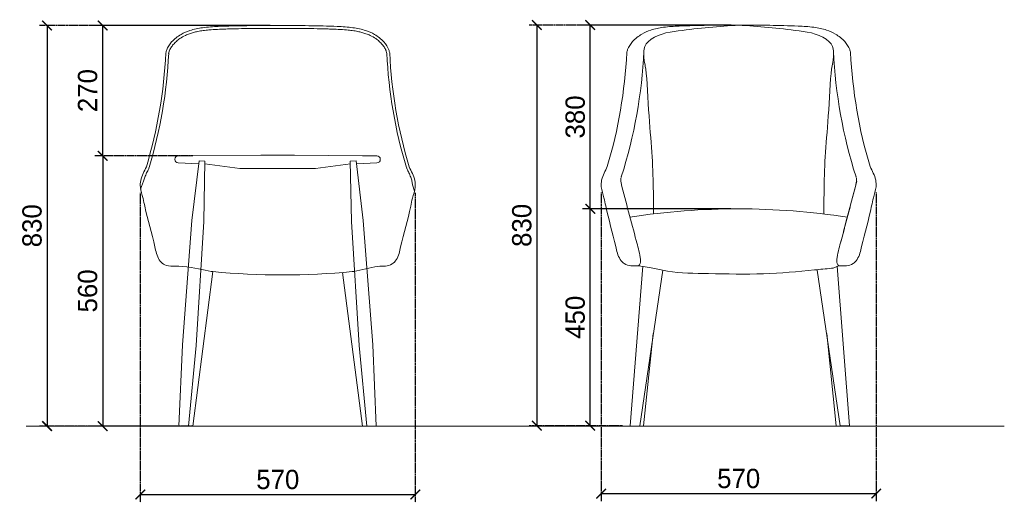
# Model space of a CAD drawing. Header units: millimetres. Extents: x 193134 to 268609, y 2024 to 10978.
# Tile 18 of 27: x 260117 to 262157, y 6021 to 7021. Entities that reach past the tile are written whole.
import ezdxf

# ---------------------------------------------------------------- set-up
doc = ezdxf.new("R2010")
doc.units = ezdxf.units.MM
doc.header["$LTSCALE"] = 2.5
doc.linetypes.add('DASHED2', pattern=[9.525, 6.35, -3.175])
for name, color, linetype, lineweight in [('Dimension', 40, 'Continuous', 0), ('ELEVATION 2', 43, 'Continuous', 15), ('ELEVATION 4', 35, 'Continuous', 9)]:
    doc.layers.add(name, color=color, linetype=linetype, lineweight=lineweight)
doc.styles.get("Standard").update_dxf_attribs({"font": 'GOTHIC.TTF'})
doc.dimstyles.new('AJKD_20', dxfattribs={"dimscale": 20, "dimtxt": 2, "dimasz": 1, "dimexe": 0.8, "dimexo": 0.8, "dimgap": 0.5, "dimtad": 1, "dimdec": 0, "dimzin": 0, "dimdsep": 46, "dimtxsty": 'Standard', "dimblk": 'ARCHTICK', "dimcen": 0.125, "dimclrd": 251, "dimclre": 251, "dimclrt": 42, "dimadec": 0, "dimazin": 0, "dimtfac": 1, "dimtdec": 0, "dimtix": 1, "dimtmove": 0, "dimatfit": 3, "dimfxl": 0, "dimtolj": 1, "dimtzin": 0, "dimarcsym": 0})

# ---------------------------------------------------------------- blocks, each defined once
blk = doc.blocks.new('_ArchTick')
at = {"color": 0, "linetype": 'ByBlock', "const_width": 0.15}
blk.add_lwpolyline([(-0.5, -0.5), (0.5, 0.5)], dxfattribs=at)
blk = doc.blocks.new('*D62')
at = {"layer": 'Defpoints', "color": 0, "ltscale": 0.1}
for p in [(260366.5, 6678.3), (260936.5, 6678.2), (260936.5, 6037.2)]:
    blk.add_point(p, dxfattribs=at)
at = {"layer": 'Dimension', "color": 251, "linetype": 'DASHED2', "lineweight": -2, "ltscale": 0.1}
for p, q in [((260366.5, 6662.3), (260366.5, 6021.2)), ((260936.5, 6662.2), (260936.5, 6021.2))]:
    blk.add_line(p, q, dxfattribs=at)
at = {"layer": 'Dimension', "color": 251, "lineweight": -2, "ltscale": 0.1}
blk.add_line((260366.5, 6037.2), (260936.5, 6037.2), dxfattribs=at)
at = {"layer": 'Dimension', "color": 251, "lineweight": -2, "ltscale": 0.1, "xscale": 20, "yscale": 20, "zscale": 20, "rotation": 180}
blk.add_blockref('_ArchTick', (260366.5, 6037.2), dxfattribs=at)
at = {"layer": 'Dimension', "color": 251, "lineweight": -2, "ltscale": 0.1, "xscale": 20, "yscale": 20, "zscale": 20}
blk.add_blockref('_ArchTick', (260936.5, 6037.2), dxfattribs=at)
at = {"layer": 'Dimension', "color": 42, "ltscale": 0.1, "insert": (260651.5, 6068.3), "char_height": 40, "attachment_point": 5}
blk.add_mtext('\\A1;570', dxfattribs=at)
blk = doc.blocks.new('*D63')
at = {"layer": 'Defpoints', "color": 0, "ltscale": 0.1}
for p in [(260491.6, 6739.1), (260288.6, 6179.2), (260491.6, 6179.2)]:
    blk.add_point(p, dxfattribs=at)
at = {"layer": 'Dimension', "color": 251, "linetype": 'DASHED2', "lineweight": -2, "ltscale": 0.1}
for p, q in [((260475.6, 6739.1), (260272.6, 6739.1)), ((260475.6, 6179.2), (260272.6, 6179.2))]:
    blk.add_line(p, q, dxfattribs=at)
at = {"layer": 'Dimension', "color": 251, "lineweight": -2, "ltscale": 0.1}
blk.add_line((260288.6, 6739.1), (260288.6, 6179.2), dxfattribs=at)
at = {"layer": 'Dimension', "color": 251, "lineweight": -2, "ltscale": 0.1, "xscale": 20, "yscale": 20, "zscale": 20}
for p, rotation in [((260288.6, 6739.1), 90), ((260288.6, 6179.2), 270)]:
    blk.add_blockref('_ArchTick', p, dxfattribs=dict(at, rotation=rotation))
at = {"layer": 'Dimension', "color": 42, "ltscale": 0.1, "insert": (260257.5, 6459.2), "char_height": 40, "attachment_point": 5, "rotation": 90}
blk.add_mtext('\\A1;560', dxfattribs=at)
blk = doc.blocks.new('*D64')
at = {"layer": 'Defpoints', "color": 0, "ltscale": 0.1}
for p in [(260288.6, 7009.2), (260651.2, 7009.2), (260491.6, 6739.1)]:
    blk.add_point(p, dxfattribs=at)
at = {"layer": 'Dimension', "color": 251, "linetype": 'DASHED2', "lineweight": -2, "ltscale": 0.1}
for p, q in [((260635.2, 7009.2), (260272.6, 7009.2)), ((260475.6, 6739.1), (260272.6, 6739.1))]:
    blk.add_line(p, q, dxfattribs=at)
at = {"layer": 'Dimension', "color": 251, "lineweight": -2, "ltscale": 0.1}
blk.add_line((260288.6, 6739.1), (260288.6, 7009.2), dxfattribs=at)
at = {"layer": 'Dimension', "color": 251, "lineweight": -2, "ltscale": 0.1, "xscale": 20, "yscale": 20, "zscale": 20}
for p, rotation in [((260288.6, 7009.2), 90), ((260288.6, 6739.1), 270)]:
    blk.add_blockref('_ArchTick', p, dxfattribs=dict(at, rotation=rotation))
at = {"layer": 'Dimension', "color": 42, "ltscale": 0.1, "insert": (260257.5, 6874.2), "char_height": 40, "attachment_point": 5, "rotation": 90}
blk.add_mtext('\\A1;270', dxfattribs=at)
blk = doc.blocks.new('*D65')
at = {"layer": 'Defpoints', "color": 0, "ltscale": 0.1}
for p in [(260651.7, 7009.2), (260173.3, 6179.2), (260446.5, 6179.2)]:
    blk.add_point(p, dxfattribs=at)
at = {"layer": 'Dimension', "color": 251, "linetype": 'DASHED2', "lineweight": -2, "ltscale": 0.1}
for p, q in [((260635.7, 7009.2), (260157.3, 7009.2)), ((260430.5, 6179.2), (260157.3, 6179.2))]:
    blk.add_line(p, q, dxfattribs=at)
at = {"layer": 'Dimension', "color": 251, "lineweight": -2, "ltscale": 0.1}
blk.add_line((260173.3, 7009.2), (260173.3, 6179.2), dxfattribs=at)
at = {"layer": 'Dimension', "color": 251, "lineweight": -2, "ltscale": 0.1, "xscale": 20, "yscale": 20, "zscale": 20}
for p, rotation in [((260173.3, 7009.2), 90), ((260173.3, 6179.2), 270)]:
    blk.add_blockref('_ArchTick', p, dxfattribs=dict(at, rotation=rotation))
at = {"layer": 'Dimension', "color": 42, "ltscale": 0.1, "insert": (260142.3, 6594.2), "char_height": 40, "attachment_point": 5, "rotation": 90}
blk.add_mtext('\\A1;830', dxfattribs=at)
blk = doc.blocks.new('*D66')
at = {"layer": 'Defpoints', "color": 0, "ltscale": 0.1}
for p in [(261299.1, 6629.2), (261606.7, 6629.2), (261381.8, 6180)]:
    blk.add_point(p, dxfattribs=at)
at = {"layer": 'Dimension', "color": 251, "linetype": 'DASHED2', "lineweight": -2, "ltscale": 0.1}
for p, q in [((261590.7, 6629.2), (261283.1, 6629.2)), ((261365.8, 6180), (261283.1, 6180))]:
    blk.add_line(p, q, dxfattribs=at)
at = {"layer": 'Dimension', "color": 251, "lineweight": -2, "ltscale": 0.1}
blk.add_line((261299.1, 6180), (261299.1, 6629.2), dxfattribs=at)
at = {"layer": 'Dimension', "color": 251, "lineweight": -2, "ltscale": 0.1, "xscale": 20, "yscale": 20, "zscale": 20}
for p, rotation in [((261299.1, 6629.2), 90), ((261299.1, 6180), 270)]:
    blk.add_blockref('_ArchTick', p, dxfattribs=dict(at, rotation=rotation))
at = {"layer": 'Dimension', "color": 42, "ltscale": 0.1, "insert": (261268.1, 6404.6), "char_height": 40, "attachment_point": 5, "rotation": 90}
blk.add_mtext('\\A1;450', dxfattribs=at)
blk = doc.blocks.new('*D67')
at = {"layer": 'Defpoints', "color": 0, "ltscale": 0.1}
for p in [(261299.1, 7010), (261605.5, 7010), (261605.7, 6629.2)]:
    blk.add_point(p, dxfattribs=at)
at = {"layer": 'Dimension', "color": 251, "linetype": 'DASHED2', "lineweight": -2, "ltscale": 0.1}
for p, q in [((261589.5, 7010), (261283.1, 7010)), ((261589.7, 6629.2), (261283.1, 6629.2))]:
    blk.add_line(p, q, dxfattribs=at)
at = {"layer": 'Dimension', "color": 251, "lineweight": -2, "ltscale": 0.1}
blk.add_line((261299.1, 6629.2), (261299.1, 7010), dxfattribs=at)
at = {"layer": 'Dimension', "color": 251, "lineweight": -2, "ltscale": 0.1, "xscale": 20, "yscale": 20, "zscale": 20}
for p, rotation in [((261299.1, 7010), 90), ((261299.1, 6629.2), 270)]:
    blk.add_blockref('_ArchTick', p, dxfattribs=dict(at, rotation=rotation))
at = {"layer": 'Dimension', "color": 42, "ltscale": 0.1, "insert": (261268.1, 6819.6), "char_height": 40, "attachment_point": 5, "rotation": 90}
blk.add_mtext('\\A1;380', dxfattribs=at)
blk = doc.blocks.new('*D68')
at = {"layer": 'Defpoints', "color": 0, "ltscale": 0.1}
for p in [(261607, 7010), (261188.4, 6180), (261381.8, 6180)]:
    blk.add_point(p, dxfattribs=at)
at = {"layer": 'Dimension', "color": 251, "linetype": 'DASHED2', "lineweight": -2, "ltscale": 0.1}
for p, q in [((261591, 7010), (261172.4, 7010)), ((261365.8, 6180), (261172.4, 6180))]:
    blk.add_line(p, q, dxfattribs=at)
at = {"layer": 'Dimension', "color": 251, "lineweight": -2, "ltscale": 0.1}
blk.add_line((261188.4, 7010), (261188.4, 6180), dxfattribs=at)
at = {"layer": 'Dimension', "color": 251, "lineweight": -2, "ltscale": 0.1, "xscale": 20, "yscale": 20, "zscale": 20}
for p, rotation in [((261188.4, 7010), 90), ((261188.4, 6180), 270)]:
    blk.add_blockref('_ArchTick', p, dxfattribs=dict(at, rotation=rotation))
at = {"layer": 'Dimension', "color": 42, "ltscale": 0.1, "insert": (261157.4, 6595), "char_height": 40, "attachment_point": 5, "rotation": 90}
blk.add_mtext('\\A1;830', dxfattribs=at)
blk = doc.blocks.new('*D69')
at = {"layer": 'Defpoints', "color": 0, "ltscale": 0.1}
for p in [(261321.8, 6679), (261891.8, 6679), (261891.8, 6039.4)]:
    blk.add_point(p, dxfattribs=at)
at = {"layer": 'Dimension', "color": 251, "linetype": 'DASHED2', "lineweight": -2, "ltscale": 0.1}
for p, q in [((261321.8, 6663), (261321.8, 6023.4)), ((261891.8, 6663), (261891.8, 6023.4))]:
    blk.add_line(p, q, dxfattribs=at)
at = {"layer": 'Dimension', "color": 251, "lineweight": -2, "ltscale": 0.1}
blk.add_line((261321.8, 6039.4), (261891.8, 6039.4), dxfattribs=at)
at = {"layer": 'Dimension', "color": 251, "lineweight": -2, "ltscale": 0.1, "xscale": 20, "yscale": 20, "zscale": 20, "rotation": 180}
blk.add_blockref('_ArchTick', (261321.8, 6039.4), dxfattribs=at)
at = {"layer": 'Dimension', "color": 251, "lineweight": -2, "ltscale": 0.1, "xscale": 20, "yscale": 20, "zscale": 20}
blk.add_blockref('_ArchTick', (261891.8, 6039.4), dxfattribs=at)
at = {"layer": 'Dimension', "color": 42, "ltscale": 0.1, "insert": (261606.8, 6070.4), "char_height": 40, "attachment_point": 5}
blk.add_mtext('\\A1;570', dxfattribs=at)

msp = doc.modelspace()

# ---------------------------------------------------------------- linework, layer by layer
at = {"layer": 'ELEVATION 2'}
msp.add_line((260129.7, 6179.2), (262157.3, 6179.2), dxfattribs=at)
at = {"layer": 'ELEVATION 4'}
for p, q in [((260488.4, 6728.8), (260500.4, 6728)), ((260813.8, 6728.8), (260801.8, 6728)), ((260373.3, 6686.6), (260367.2, 6670.1)), ((260930.5, 6678.9), (260934.8, 6665.7)), ((261407.8, 6510.3), (261381.8, 6180)), ((261810.9, 6510.3), (261836.8, 6180)), ((260516.6, 6499.1), (260475.4, 6179.2)), ((260785.8, 6497.3), (260826.8, 6179.2)), ((261449.3, 6502.3), (261401.8, 6180)), ((261769.3, 6502.3), (261816.8, 6180)), ((261429.2, 6371), (261409.8, 6180)), ((261789.4, 6371), (261808.8, 6180)), ((261816.8, 6180), (261836.8, 6180))]:
    msp.add_line(p, q, dxfattribs=at)
for points in [[(260651.1, 6740.2), (260616.1, 6740.2), (260474.9, 6739), (260448.5, 6739), (260445.3, 6739, 0.414214), (260438.2, 6731.9), (260438.2, 6731.6, 0.402587), (260445, 6724.5), (260487.7, 6722.8)], [(260651.1, 6740.2), (260686.1, 6740.2), (260827.3, 6739), (260856.9, 6739, -0.414214), (260864, 6731.9), (260864, 6731.6, -0.402587), (260857.1, 6724.5), (260814.5, 6722.8)]]:
    msp.add_lwpolyline(points, format="xyb", dxfattribs=at)
for points in [[(260488.4, 6728.8), (260473.5, 6604.9), (260453.9, 6347.8), (260446.5, 6179.2)], [(260500.4, 6728), (260498.1, 6603.2), (260482.2, 6345.9), (260466.4, 6179.2)], [(260500.3, 6722.6), (260572.8, 6713), (260604.9, 6713), (260651.1, 6713)], [(260801.9, 6722.6), (260729.4, 6713), (260697.2, 6713), (260651.1, 6713)], [(260801.8, 6728), (260804.1, 6603.2), (260820, 6345.9), (260835.8, 6179.2)], [(260813.8, 6728.8), (260828.7, 6604.9), (260848.3, 6347.8), (260855.7, 6179.2)]]:
    msp.add_lwpolyline(points, dxfattribs=at)
for centre, radius, start, end in [((259445.7, 6997.5), 974.8, 343.2383, 357.3373), ((259445.7, 6997.5), 980.8, 343.2383, 357.3373), ((261857.2, 6997.5), 980.8, 182.6627, 196.7617), ((261857.2, 6997.5), 974.8, 182.6627, 196.7617), ((260401, 6998.3), 974.8, 343.2383, 357.3373), ((260423, 6998.5), 988, 342.1633, 357.541), ((262790.5, 6998.5), 988, 182.459, 197.8367), ((262812.5, 6998.3), 974.8, 182.6627, 196.7617), ((261383.2, 6688.5), 20.9, 159.5644, 194.4341), ((261830.3, 6688.5), 20.9, 345.5659, 20.4356), ((261605.7, 5145.4), 1483.8, 81.2233, 98.693), ((260661.3, 8038.1), 1545.8, 264.6302, 275.3698)]:
    msp.add_arc(centre, radius, start, end, dxfattribs=at)
for points, knots in [([(260419.5, 6952.2), (260419.9, 6954.4), (260422.2, 6962.7), (260431.9, 6977.2), (260449.1, 6990.5), (260471.2, 7000.2), (260497.4, 7005.3), (260527.1, 7007.4), (260567.5, 7008.3), (260608.6, 7009.2), (260640, 7009.2), (260651.7, 7009.2)], [2528.910369, 2528.910369, 2528.910369, 2528.910369, 2539.439837, 2570.532968, 2610.592964, 2642.635304, 2686.266194, 2738.688003, 2786.230064, 2880.66109, 2937.2736, 2937.2736, 2937.2736, 2937.2736]), ([(260425.3, 6951), (260425.7, 6952.6), (260426.1, 6954.1), (260426.8, 6956.2), (260427, 6956.8), (260427.5, 6958.1), (260427.8, 6958.7), (260428.6, 6960.5), (260429.3, 6961.7), (260431.4, 6965.2), (260433.1, 6967.6), (260435.9, 6970.9), (260437, 6972), (260439.1, 6974.2), (260440.1, 6975.2), (260443.5, 6978.2), (260445.9, 6980.1), (260452.1, 6984.4), (260456, 6986.6), (260462.9, 6989.9), (260465.8, 6991.1), (260471.4, 6993.1), (260474.1, 6994), (260479.7, 6995.5), (260482.6, 6996.1), (260489.3, 6997.5), (260493.1, 6998.1), (260500.9, 6999.1), (260504.8, 6999.6), (260514.6, 7000.5), (260520.5, 7000.8), (260532.3, 7001.4), (260538.2, 7001.6), (260548.4, 7001.9), (260552.7, 7002), (260565.7, 7002.3), (260574.3, 7002.5), (260591.6, 7002.8), (260600.2, 7002.9), (260615.2, 7003.1), (260621.5, 7003.2), (260634.2, 7003.2), (260640.5, 7003.2), (260648.5, 7003.2), (260650.1, 7003.2), (260651.7, 7003.2)], [2528.910369, 2528.910369, 2528.910369, 2528.910369, 2537.785487, 2537.785487, 2541.513326, 2541.513326, 2545.241164, 2545.241164, 2552.696842, 2552.696842, 2567.844911, 2567.844911, 2575.69947, 2575.69947, 2583.55403, 2583.55403, 2599.26315, 2599.26315, 2622.471859, 2622.471859, 2638.415237, 2638.415237, 2653.093374, 2653.093374, 2667.771512, 2667.771512, 2687.155552, 2687.155552, 2706.539592, 2706.539592, 2735.327676, 2735.327676, 2764.050069, 2764.050069, 2784.904552, 2784.904552, 2826.613518, 2826.613518, 2868.322484, 2868.322484, 2898.88273, 2898.88273, 2929.442976, 2929.442976, 2937.2736, 2937.2736, 2937.2736, 2937.2736]), ([(260883.5, 6952.2), (260883, 6954.4), (260880.7, 6962.7), (260871, 6977.2), (260853.9, 6990.5), (260831.8, 7000.2), (260805.5, 7005.3), (260775.8, 7007.4), (260735.5, 7008.3), (260694.3, 7009.2), (260663, 7009.2), (260651.2, 7009.2)], [2528.910369, 2528.910369, 2528.910369, 2528.910369, 2539.439837, 2570.532968, 2610.592964, 2642.635304, 2686.266194, 2738.688003, 2786.230064, 2880.66109, 2937.2736, 2937.2736, 2937.2736, 2937.2736]), ([(260877.6, 6951), (260877.3, 6952.6), (260876.9, 6954.1), (260876.1, 6956.2), (260875.9, 6956.8), (260875.4, 6958.1), (260875.2, 6958.7), (260874.3, 6960.5), (260873.7, 6961.7), (260871.5, 6965.2), (260869.9, 6967.6), (260867, 6970.9), (260866, 6972), (260863.9, 6974.2), (260862.8, 6975.2), (260859.4, 6978.2), (260857.1, 6980.1), (260850.9, 6984.4), (260847, 6986.6), (260840.1, 6989.9), (260837.2, 6991.1), (260831.6, 6993.1), (260828.8, 6994), (260823.2, 6995.5), (260820.4, 6996.1), (260813.7, 6997.5), (260809.8, 6998.1), (260802.1, 6999.1), (260798.1, 6999.6), (260788.4, 7000.5), (260782.5, 7000.8), (260770.7, 7001.4), (260764.8, 7001.6), (260754.5, 7001.9), (260750.2, 7002), (260737.3, 7002.3), (260728.6, 7002.5), (260711.3, 7002.8), (260702.7, 7002.9), (260687.8, 7003.1), (260681.4, 7003.2), (260668.8, 7003.2), (260662.5, 7003.2), (260654.5, 7003.2), (260652.9, 7003.2), (260651.2, 7003.2)], [2528.910369, 2528.910369, 2528.910369, 2528.910369, 2537.785487, 2537.785487, 2541.513326, 2541.513326, 2545.241164, 2545.241164, 2552.696842, 2552.696842, 2567.844911, 2567.844911, 2575.69947, 2575.69947, 2583.55403, 2583.55403, 2599.26315, 2599.26315, 2622.471859, 2622.471859, 2638.415237, 2638.415237, 2653.093374, 2653.093374, 2667.771512, 2667.771512, 2687.155552, 2687.155552, 2706.539592, 2706.539592, 2735.327676, 2735.327676, 2764.050069, 2764.050069, 2784.904552, 2784.904552, 2826.613518, 2826.613518, 2868.322484, 2868.322484, 2898.88273, 2898.88273, 2929.442976, 2929.442976, 2937.2736, 2937.2736, 2937.2736, 2937.2736]), ([(261374.8, 6953.1), (261375.2, 6955.2), (261377.5, 6963.5), (261387.2, 6978), (261404.3, 6991.3), (261426.5, 7001), (261452.7, 7006.2), (261482.4, 7008.2), (261522.7, 7009.1), (261563.9, 7010), (261595.3, 7010), (261607, 7010)], [2528.910369, 2528.910369, 2528.910369, 2528.910369, 2539.439837, 2570.532968, 2610.592964, 2642.635304, 2686.266194, 2738.688003, 2786.230064, 2880.66109, 2937.2736, 2937.2736, 2937.2736, 2937.2736]), ([(261410.1, 6944.4), (261410.1, 6944.7), (261410, 6952.1), (261409.4, 6963.8), (261431, 6990.4), (261503.5, 7002.1), (261566, 7006.9), (261607, 7010)], [367.916439, 367.916439, 367.916439, 367.916439, 369.489122, 402.193573, 421.634133, 527.902706, 730.417076, 730.417076, 730.417076, 730.417076]), ([(261838.8, 6953.1), (261838.3, 6955.2), (261836, 6963.5), (261826.3, 6978), (261809.2, 6991.3), (261787.1, 7001), (261760.8, 7006.2), (261731.1, 7008.2), (261690.8, 7009.1), (261649.6, 7010), (261618.3, 7010), (261606.5, 7010)], [2528.910369, 2528.910369, 2528.910369, 2528.910369, 2539.439837, 2570.532968, 2610.592964, 2642.635304, 2686.266194, 2738.688003, 2786.230064, 2880.66109, 2937.2736, 2937.2736, 2937.2736, 2937.2736]), ([(261803.4, 6944.4), (261803.4, 6944.7), (261803.5, 6952.1), (261804.2, 6963.8), (261782.5, 6990.4), (261710, 7002.1), (261647.5, 7006.9), (261606.5, 7010)], [367.916439, 367.916439, 367.916439, 367.916439, 369.489122, 402.193573, 421.634133, 527.902706, 730.417076, 730.417076, 730.417076, 730.417076]), ([(261410.1, 6944.4), (261411.7, 6929.6), (261415.9, 6920.4), (261419.5, 6826.7), (261427.9, 6745.2), (261430, 6678.7), (261430.1, 6636.4), (261430.1, 6618.8)], [80.808992, 80.808992, 80.808992, 80.808992, 106.819146, 222.968965, 339.992304, 458.661783, 543.684295, 543.684295, 543.684295, 543.684295]), ([(261803.4, 6945.1), (261802.3, 6933), (261797.8, 6922.1), (261794, 6826.7), (261785.6, 6745.2), (261783.6, 6678.6), (261783.5, 6636.2), (261783.5, 6618.5)], [72.508103, 72.508103, 72.508103, 72.508103, 106.819146, 222.968965, 339.992304, 458.661783, 544.11446, 544.11446, 544.11446, 544.11446]), ([(260453.7, 6510.1), (260433.4, 6510.5), (260418.1, 6509.3), (260401.5, 6527.5), (260393.2, 6570), (260380.1, 6611.6), (260372.2, 6653.3), (260365.7, 6670.6), (260367.2, 6693.9), (260374.9, 6707), (260379.1, 6716.4)], [1807.804369, 1807.804369, 1807.804369, 1807.804369, 1855.563808, 1874.960635, 1920.594397, 2059.759463, 2086.943584, 2125.368163, 2147.459651, 2196.893457, 2196.893457, 2196.893457, 2196.893457]), ([(260859.2, 6510.1), (260869.6, 6510.5), (260884.8, 6509.4), (260901.4, 6527.6), (260909.8, 6570), (260922.9, 6611.6), (260930.7, 6653.4), (260937.2, 6670.7), (260935.7, 6694), (260928.1, 6707.1), (260923.8, 6716.5)], [1807.804369, 1807.804369, 1807.804369, 1807.804369, 1855.563808, 1874.960635, 1920.594397, 2059.759463, 2086.943584, 2125.368163, 2147.459651, 2196.893457, 2196.893457, 2196.893457, 2196.893457]), ([(261399, 6510.9), (261388.6, 6511.3), (261373.4, 6510.1), (261356.8, 6528.3), (261348.5, 6570.8), (261335.4, 6612.4), (261327.5, 6654.1), (261321, 6671.5), (261322.5, 6694.7), (261330.2, 6707.8), (261334.4, 6717.2)], [1807.804369, 1807.804369, 1807.804369, 1807.804369, 1855.563808, 1874.960635, 1920.594397, 2059.759463, 2086.943584, 2125.368163, 2147.459651, 2196.893457, 2196.893457, 2196.893457, 2196.893457]), ([(261814.5, 6510.9), (261824.9, 6511.3), (261840.1, 6510.1), (261856.7, 6528.3), (261865.1, 6570.8), (261878.2, 6612.4), (261886, 6654.1), (261892.5, 6671.5), (261891, 6694.7), (261883.4, 6707.8), (261879.1, 6717.2)], [1807.804369, 1807.804369, 1807.804369, 1807.804369, 1855.563808, 1874.960635, 1920.594397, 2059.759463, 2086.943584, 2125.368163, 2147.459651, 2196.893457, 2196.893457, 2196.893457, 2196.893457]), ([(260373.3, 6686.6), (260373.3, 6686.6), (260373.4, 6686.6), (260373.9, 6689.5), (260374.8, 6692.2), (260377, 6697.9), (260378.3, 6700.7), (260381.1, 6706.5), (260382.5, 6709.5), (260384.2, 6713), (260384.4, 6713.5), (260384.6, 6713.9)], [2147.244623, 2147.244623, 2147.244623, 2147.244623, 2147.418126, 2147.418126, 2163.13383, 2163.13383, 2178.849534, 2178.849534, 2194.565237, 2194.565237, 2196.893457, 2196.893457, 2196.893457, 2196.893457]), ([(260930.5, 6678.9), (260930.4, 6680.1), (260930.4, 6681.3), (260930.1, 6683.9), (260929.9, 6685.3), (260929, 6689.5), (260928.1, 6692.3), (260925.9, 6697.9), (260924.6, 6700.8), (260921.9, 6706.6), (260920.4, 6709.5), (260918.8, 6713.1), (260918.6, 6713.5), (260918.4, 6714)], [2132.931872, 2132.931872, 2132.931872, 2132.931872, 2139.560272, 2139.560272, 2147.418121, 2147.418121, 2163.13382, 2163.13382, 2178.849518, 2178.849518, 2194.565217, 2194.565217, 2196.893457, 2196.893457, 2196.893457, 2196.893457]), ([(261399, 6510.9), (261400.3, 6512.5), (261404.4, 6517.4), (261401.8, 6537), (261386.8, 6590.7), (261373.4, 6642.8), (261362.9, 6683.3)], [0, 0, 0, 0, 9.615045, 30.067741, 87.537023, 287.037789, 287.037789, 287.037789, 287.037789]), ([(261814.5, 6510.9), (261813.2, 6512.5), (261809.1, 6517.4), (261811.8, 6537), (261826.7, 6590.7), (261840.2, 6642.8), (261850.6, 6683.3)], [0, 0, 0, 0, 9.615045, 30.067741, 87.537023, 287.037789, 287.037789, 287.037789, 287.037789]), ([(260805.9, 6499.1), (260806.9, 6499.2), (260824.9, 6502.4), (260842.3, 6507.7), (260859.2, 6510.1)], [1705.161605, 1705.161605, 1705.161605, 1705.161605, 1709.965743, 1794.159892, 1794.159892, 1794.159892, 1794.159892]), ([(261814.5, 6510.9), (261809.2, 6509.7), (261805.6, 6506.8), (261789.5, 6505.2), (261740.7, 6500.4), (261655.5, 6492.2), (261554.2, 6495.6), (261468.8, 6495.4), (261425.5, 6508.5), (261399, 6510.9)], [1142.224531, 1142.224531, 1142.224531, 1142.224531, 1151.213413, 1162.61713, 1218.855338, 1389.27131, 1572.880746, 1709.965743, 1794.159892, 1794.159892, 1794.159892, 1794.159892]), ([(260516.6, 6499.1), (260515.6, 6499.2), (260497.7, 6502.4), (260480.3, 6507.7), (260453.7, 6510.1)], [1705.161605, 1705.161605, 1705.161605, 1705.161605, 1709.965743, 1794.159892, 1794.159892, 1794.159892, 1794.159892])]:
    msp.add_open_spline(points, degree=3, knots=knots, dxfattribs=at)
msp.add_spline([(261814.5, 6510.9), (261811.1, 6515.8), (261810.8, 6528.5), (261819, 6563.3), (261851.5, 6686.6)], degree=3, dxfattribs=at)

# ---------------------------------------------------------------- dimensions: what is measured, and where the dimension line sits
at = {"layer": 'Dimension', "ltscale": 0.1}
for base, p1, p2, picture, middle in [((261188.4, 6180), (261607, 7010), (261381.8, 6180), '*D68', (261157.4, 6595)), ((260173.3, 6179.2), (260651.7, 7009.2), (260446.5, 6179.2), '*D65', (260142.3, 6594.2)), ((260288.6, 7009.2), (260491.6, 6739.1), (260651.2, 7009.2), '*D64', (260257.5, 6874.2)), ((260288.6, 6179.2), (260491.6, 6739.1), (260491.6, 6179.2), '*D63', (260257.5, 6459.2))]:
    dim = msp.add_linear_dim(base=base, p1=p1, p2=p2, angle=90, dimstyle='AJKD_20', dxfattribs=at)
    dim.commit()
    dim.dimension.update_dxf_attribs({"geometry": picture, "text_midpoint": middle})
for base, p1, p2, text, picture, middle in [((261299.1, 7010), (261605.7, 6629.2), (261605.5, 7010), '380', '*D67', (261268.1, 6819.6)), ((261299.1, 6629.2), (261381.8, 6180), (261606.7, 6629.2), '450', '*D66', (261268.1, 6404.6))]:
    dim = msp.add_linear_dim(base=base, p1=p1, p2=p2, angle=90, text=text, dimstyle='AJKD_20', dxfattribs=at)
    dim.commit()
    dim.dimension.update_dxf_attribs({"geometry": picture, "text_midpoint": middle})
for base, p1, p2, picture, middle in [((260936.5, 6037.2), (260366.5, 6678.3), (260936.5, 6678.2), '*D62', (260651.5, 6068.3)), ((261891.8, 6039.4), (261321.8, 6679), (261891.8, 6679), '*D69', (261606.8, 6070.4))]:
    dim = msp.add_linear_dim(base=base, p1=p1, p2=p2, dimstyle='AJKD_20', dxfattribs=at)
    dim.commit()
    dim.dimension.update_dxf_attribs({"geometry": picture, "text_midpoint": middle})

doc.saveas('drawing.dxf')
